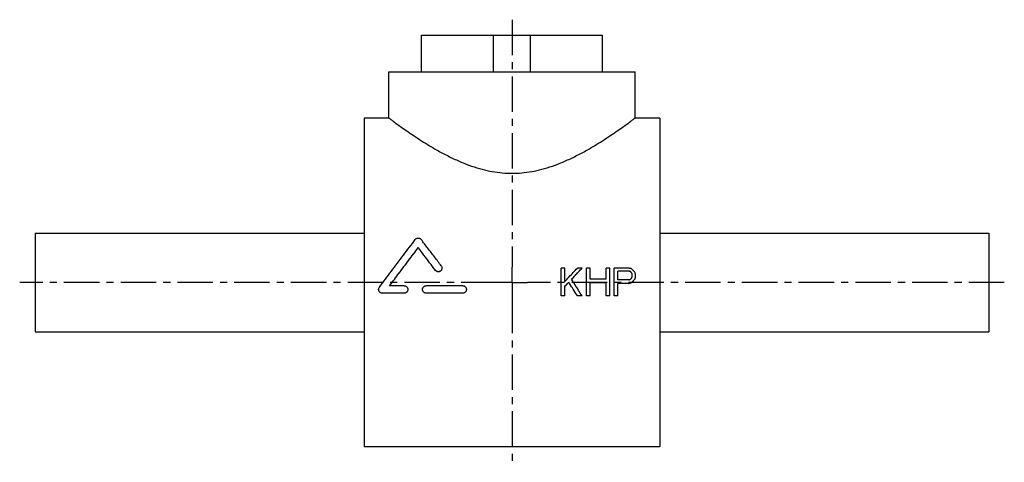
# Model space of a CAD drawing. Header units: millimetres. Extents: x 128 to 448, y 182 to 326.
import ezdxf

# ---------------------------------------------------------------- set-up
doc = ezdxf.new("R2010")
doc.units = ezdxf.units.MM
doc.header["$LTSCALE"] = 30.734
doc.linetypes.add('CENTER', pattern=[0.6, 0.375, -0.075, 0.075, -0.075])
doc.layers.get('0').update_dxf_attribs({"linetype": 'CONTINUOUS'})
doc.layers.add('DEFAULT_1', color=7, linetype='CENTER')

msp = doc.modelspace()

# ---------------------------------------------------------------- linework, layer by layer
at = {"color": 7, "linetype": 'CONTINUOUS'}
for p, q in [((258.89, 309.46), (258.89, 321.46)), ((258.89, 321.46), (317.61, 321.46)), ((282.25, 309.46), (282.25, 321.46)), ((294.25, 309.46), (294.25, 321.46)), ((317.61, 309.46), (317.61, 321.46)), ((248.25, 294.46), (248.25, 309.46)), ((248.25, 309.46), (328.25, 309.46)), ((328.25, 294.46), (328.25, 309.46)), ((240.25, 294.46), (240.25, 187.46)), ((248.25, 294.46), (240.25, 294.46)), ((336.25, 294.46), (328.25, 294.46)), ((336.25, 294.46), (336.25, 187.46)), ((133.25, 256.96), (133.25, 224.96)), ((133.25, 256.96), (240.25, 256.96)), ((336.25, 256.96), (443.25, 256.96)), ((443.25, 256.96), (443.25, 224.96)), ((257.78, 252.27), (257.78, 252.3)), ((263.35, 244.91), (263.35, 244.94)), ((305.37, 245.65), (304.25, 245.65)), ((304.25, 236.62), (304.25, 245.65)), ((305.37, 241.25), (305.37, 245.65)), ((311, 245.65), (309.5, 245.65)), ((311, 245.62), (311, 245.65)), ((313.62, 245.65), (312.5, 245.65)), ((312.5, 236.62), (312.5, 245.65)), ((313.62, 242.01), (313.62, 245.65)), ((320, 245.65), (318.87, 245.65)), ((318.87, 242.01), (318.87, 245.65)), ((320, 236.62), (320, 245.65)), ((326, 245.65), (321.5, 245.65)), ((321.5, 236.62), (321.5, 245.65)), ((326.19, 244.69), (322.62, 244.69)), ((322.62, 241.82), (322.62, 244.69)), ((326.19, 244.67), (322.62, 244.67)), ((327.31, 242.97), (327.31, 243.55)), ((328.44, 242.78), (328.44, 243.55)), ((306.69, 241.03), (306.69, 241.05)), ((318.87, 242.01), (313.62, 242.01)), ((318.87, 240.86), (313.62, 240.86)), ((313.62, 236.62), (313.62, 240.86)), ((318.87, 240.83), (313.62, 240.83)), ((318.87, 236.62), (318.87, 240.86)), ((326.19, 241.82), (322.62, 241.82)), ((326, 240.67), (322.62, 240.67)), ((322.62, 236.62), (322.62, 240.67)), ((326, 240.64), (322.62, 240.64)), ((326, 240.64), (326, 240.67)), ((326.94, 240.83), (326.94, 240.86)), ((327.69, 241.41), (327.69, 241.44)), ((328.25, 242.18), (328.25, 242.21)), ((246.1, 237.48), (246.1, 237.51)), ((253.23, 237.51), (246.1, 237.51)), ((253.23, 237.48), (246.1, 237.48)), ((253.23, 239.9), (248.47, 239.9)), ((253.23, 237.48), (253.23, 237.51)), ((272.25, 239.9), (260.36, 239.9)), ((260.36, 237.48), (260.36, 237.51)), ((272.25, 237.51), (260.36, 237.51)), ((272.25, 237.48), (260.36, 237.48)), ((272.25, 237.48), (272.25, 237.51)), ((305.37, 236.62), (305.37, 239.71)), ((305.37, 236.62), (304.25, 236.62)), ((305.37, 236.59), (304.25, 236.59)), ((311, 236.62), (309.5, 236.62)), ((309.5, 236.59), (309.5, 236.62)), ((311, 236.59), (309.5, 236.59)), ((311, 236.59), (311, 236.62)), ((313.62, 236.62), (312.5, 236.62)), ((313.62, 236.59), (312.5, 236.59)), ((320, 236.62), (318.87, 236.62)), ((320, 236.59), (318.87, 236.59)), ((322.62, 236.62), (321.5, 236.62)), ((322.62, 236.59), (321.5, 236.59)), ((133.25, 224.96), (240.25, 224.96)), ((336.25, 224.96), (443.25, 224.96)), ((336.25, 187.46), (240.25, 187.46))]:
    msp.add_line(p, q, dxfattribs=at)
for points, start_tangent, end_tangent in [([(248.25, 294.46), (248.41, 294.34), (248.9, 293.98), (249.72, 293.37), (250.89, 292.52), (252.44, 291.41), (254.38, 290.04), (256.75, 288.44), (259.53, 286.64), (262.68, 284.73), (266.13, 282.81), (269.74, 281.02), (273.33, 279.49), (276.83, 278.28), (280.2, 277.39), (283.47, 276.81), (286.67, 276.52), (289.83, 276.52), (293.03, 276.81), (296.3, 277.39), (299.67, 278.28), (303.17, 279.49), (306.76, 281.02), (310.37, 282.81), (313.82, 284.73), (316.97, 286.64), (319.75, 288.44), (322.12, 290.04), (324.06, 291.41), (325.61, 292.52), (326.78, 293.37), (327.6, 293.98), (328.09, 294.34), (328.25, 294.46)], (71.432653, -53.407586), (71.432653, 53.407586)), ([(245.15, 239.42), (249.05, 244.65), (252.96, 249.85), (256.83, 254.95)], (11.587932, 15.593627), (11.780217, 15.448879)), ([(256.83, 254.95), (257.02, 255.14), (257.25, 255.29), (257.51, 255.38), (257.78, 255.41), (258.05, 255.38), (258.31, 255.29), (258.54, 255.15), (258.73, 254.95)], (1.328504, 1.742234), (1.330944, -1.740371)), ([(265.25, 246.36), (263.07, 249.26), (260.89, 252.12), (258.73, 254.95)], (-6.491107, 8.611875), (-6.551085, 8.566339)), ([(248.47, 239.9), (251.57, 244.06), (254.69, 248.2), (257.78, 252.3)], (9.250836, 12.438913), (9.372276, 12.34767)), ([(248.48, 239.89), (251.57, 244.04), (254.69, 248.18), (257.78, 252.27)], (9.238073, 12.422062), (9.359872, 12.330548)), ([(263.35, 244.94), (261.49, 247.41), (259.63, 249.86), (257.78, 252.3)], (-5.546944, 7.376327), (-5.590219, 7.343585)), ([(263.35, 244.91), (261.49, 247.38), (259.63, 249.84), (257.78, 252.27)], (-5.546823, 7.376214), (-5.590344, 7.343285)), ([(265.49, 245.65), (265.49, 245.55), (265.43, 245.27), (265.31, 245.02), (265.12, 244.79), (264.9, 244.62), (264.63, 244.51), (264.35, 244.46), (264.06, 244.49), (263.79, 244.58), (263.55, 244.73), (263.35, 244.94)], (0.000053, -2.966066), (-1.77823, 2.36469)), ([(265.49, 245.62), (265.49, 245.53), (265.43, 245.25), (265.31, 244.99), (265.12, 244.77), (264.9, 244.6), (264.63, 244.48), (264.35, 244.44), (264.06, 244.46), (263.79, 244.55), (263.55, 244.71), (263.35, 244.91)], (0.000051, -2.966072), (-1.778225, 2.3647)), ([(265.25, 246.36), (265.4, 246.11), (265.48, 245.84), (265.49, 245.65)], (0.457608, -0.607117), (0.000014, -0.762155)), ([(305.37, 241.25), (306.75, 242.71), (308.12, 244.18), (309.5, 245.65)], (4.117131, 4.410596), (4.132863, 4.395859)), ([(307.62, 242.01), (308.75, 243.23), (309.87, 244.44), (311, 245.65)], (3.369641, 3.640158), (3.380358, 3.630208)), ([(307.64, 242), (308.75, 243.2), (309.87, 244.41), (311, 245.62)], (3.35659, 3.626096), (3.367284, 3.616167)), ([(326.94, 245.46), (326.62, 245.52), (326.31, 245.59), (326, 245.65)], (-0.937493, 0.190819), (-0.937504, 0.190762)), ([(326.75, 244.5), (326.56, 244.57), (326.37, 244.63), (326.19, 244.69)], (-0.562491, 0.191114), (-0.562509, 0.191061)), ([(326.75, 244.48), (326.56, 244.54), (326.37, 244.6), (326.19, 244.67)], (-0.562491, 0.191116), (-0.562509, 0.191062)), ([(327.12, 244.12), (327, 244.25), (326.87, 244.38), (326.75, 244.5)], (-0.374941, 0.382412), (-0.37506, 0.382295)), ([(327.12, 244.09), (327, 244.22), (326.87, 244.35), (326.75, 244.48)], (-0.374941, 0.382417), (-0.37506, 0.382299)), ([(327.69, 244.89), (327.44, 245.08), (327.19, 245.27), (326.94, 245.46)], (-0.749872, 0.572896), (-0.75013, 0.572559)), ([(327.31, 243.55), (327.25, 243.74), (327.19, 243.93), (327.12, 244.12)], (-0.18742, 0.574002), (-0.187578, 0.57395)), ([(328.25, 244.12), (328.06, 244.38), (327.87, 244.63), (327.69, 244.89)], (-0.562273, 0.764636), (-0.562727, 0.764302)), ([(328.44, 243.55), (328.37, 243.74), (328.31, 243.93), (328.25, 244.12)], (-0.18742, 0.574002), (-0.187578, 0.57395)), ([(305.37, 239.71), (305.81, 240.16), (306.25, 240.6), (306.69, 241.05)], (1.311761, 1.347536), (1.313238, 1.346097)), ([(305.39, 239.69), (305.81, 240.13), (306.25, 240.58), (306.69, 241.03)], (1.298623, 1.334082), (1.300078, 1.332665)), ([(309.5, 236.62), (308.57, 238.09), (307.63, 239.57), (306.69, 241.05)], (-2.805192, 4.441059), (-2.819763, 4.431822)), ([(309.5, 236.59), (308.57, 238.07), (307.63, 239.54), (306.69, 241.03)], (-2.805149, 4.441365), (-2.819805, 4.432074)), ([(307.64, 241.99), (307.62, 242.01)], (-0.011806, 0.018795), (-0.011806, 0.018795)), ([(311, 236.62), (309.88, 238.41), (308.76, 240.21), (307.64, 241.99)], (-3.352531, 5.384503), (-3.373789, 5.371209)), ([(326, 240.67), (326.31, 240.73), (326.62, 240.8), (326.94, 240.86)], (0.937493, 0.192311), (0.937504, 0.192253)), ([(326, 240.64), (326.31, 240.71), (326.62, 240.77), (326.94, 240.83)], (0.937493, 0.192319), (0.937505, 0.192261)), ([(326.19, 241.82), (326.37, 241.89), (326.56, 241.95), (326.75, 242.01)], (0.562491, 0.191949), (0.562509, 0.191895)), ([(326.75, 242.01), (326.87, 242.14), (327, 242.27), (327.12, 242.4)], (0.374941, 0.383723), (0.37506, 0.383606)), ([(326.94, 240.86), (327.19, 241.05), (327.44, 241.25), (327.69, 241.44)], (0.749871, 0.576654), (0.750132, 0.576315)), ([(326.94, 240.83), (327.19, 241.03), (327.44, 241.22), (327.69, 241.41)], (0.74987, 0.576679), (0.750133, 0.576338)), ([(327.12, 242.4), (327.19, 242.59), (327.25, 242.78), (327.31, 242.97)], (0.18742, 0.575074), (0.187578, 0.575023)), ([(327.69, 241.44), (327.87, 241.69), (328.06, 241.95), (328.25, 242.21)], (0.562272, 0.767974), (0.562728, 0.76764)), ([(327.69, 241.41), (327.87, 241.67), (328.06, 241.92), (328.25, 242.18)], (0.56227, 0.768002), (0.56273, 0.767666)), ([(328.25, 242.21), (328.31, 242.4), (328.37, 242.59), (328.44, 242.78)], (0.18742, 0.575253), (0.187578, 0.575202)), ([(244.91, 238.71), (244.92, 238.89), (245, 239.17), (245.15, 239.42)], (-0.000053, 0.768128), (0.456984, 0.614954)), ([(246.1, 237.51), (245.81, 237.54), (245.54, 237.65), (245.3, 237.82), (245.11, 238.04), (244.98, 238.3), (244.92, 238.59), (244.91, 238.71)], (-1.870076, 0), (-0.000129, 1.874877)), ([(246.1, 237.48), (245.81, 237.52), (245.54, 237.62), (245.3, 237.79), (245.11, 238.01), (244.98, 238.28), (244.92, 238.56), (244.91, 238.68)], (-1.870142, 0), (-0.000128, 1.874942)), ([(253.23, 239.9), (253.51, 239.87), (253.78, 239.77), (254.02, 239.6), (254.21, 239.39), (254.34, 239.13), (254.41, 238.85), (254.42, 238.71)], (1.868835, 0), (0.000024, -1.87331)), ([(254.42, 238.71), (254.41, 238.56), (254.34, 238.28), (254.21, 238.02), (254.02, 237.81), (253.78, 237.65), (253.51, 237.54), (253.23, 237.51)], (0.000024, -1.874921), (-1.870441, 0)), ([(254.42, 238.63), (254.41, 238.54), (254.34, 238.25), (254.21, 238), (254.02, 237.78), (253.78, 237.62), (253.51, 237.52), (253.23, 237.48)], (-0.073834, -1.824572), (-1.821703, 0)), ([(259.17, 238.71), (259.18, 238.85), (259.25, 239.13), (259.39, 239.39), (259.58, 239.6), (259.81, 239.77), (260.08, 239.87), (260.36, 239.9)], (0.000017, 1.873316), (1.86884, 0)), ([(260.36, 237.51), (260.08, 237.54), (259.81, 237.65), (259.58, 237.81), (259.39, 238.02), (259.25, 238.28), (259.18, 238.56), (259.17, 238.71)], (-1.870436, 0), (0.000017, 1.874915)), ([(260.36, 237.48), (260.08, 237.52), (259.81, 237.62), (259.58, 237.78), (259.39, 238), (259.25, 238.25), (259.18, 238.54), (259.17, 238.68)], (-1.870501, 0), (0.000017, 1.874981)), ([(272.25, 239.9), (272.53, 239.87), (272.8, 239.77), (273.04, 239.6), (273.23, 239.39), (273.36, 239.13), (273.43, 238.85), (273.44, 238.71)], (1.868835, 0), (0.000024, -1.87331)), ([(273.44, 238.71), (273.43, 238.56), (273.36, 238.28), (273.23, 238.02), (273.04, 237.81), (272.8, 237.65), (272.53, 237.54), (272.25, 237.51)], (0.000024, -1.874921), (-1.870441, 0)), ([(273.44, 238.63), (273.43, 238.54), (273.36, 238.25), (273.23, 238), (273.04, 237.78), (272.8, 237.62), (272.53, 237.52), (272.25, 237.48)], (-0.073834, -1.824572), (-1.821703, 0))]:
    msp.add_spline(points, degree=3, dxfattribs=dict(at, start_tangent=start_tangent, end_tangent=end_tangent))
at = {"layer": 'DEFAULT_1', "color": 2, "linetype": 'CENTER'}
for p, q in [((288.25, 326.46), (288.25, 245.96)), ((288.25, 240.96), (288.25, 245.96)), ((283.25, 240.96), (128.25, 240.96)), ((288.25, 240.96), (283.25, 240.96)), ((288.25, 240.96), (293.25, 240.96)), ((288.25, 240.96), (288.25, 235.96)), ((448.25, 240.96), (293.25, 240.96)), ((288.25, 235.96), (288.25, 182.46))]:
    msp.add_line(p, q, dxfattribs=at)

doc.saveas('drawing.dxf')
